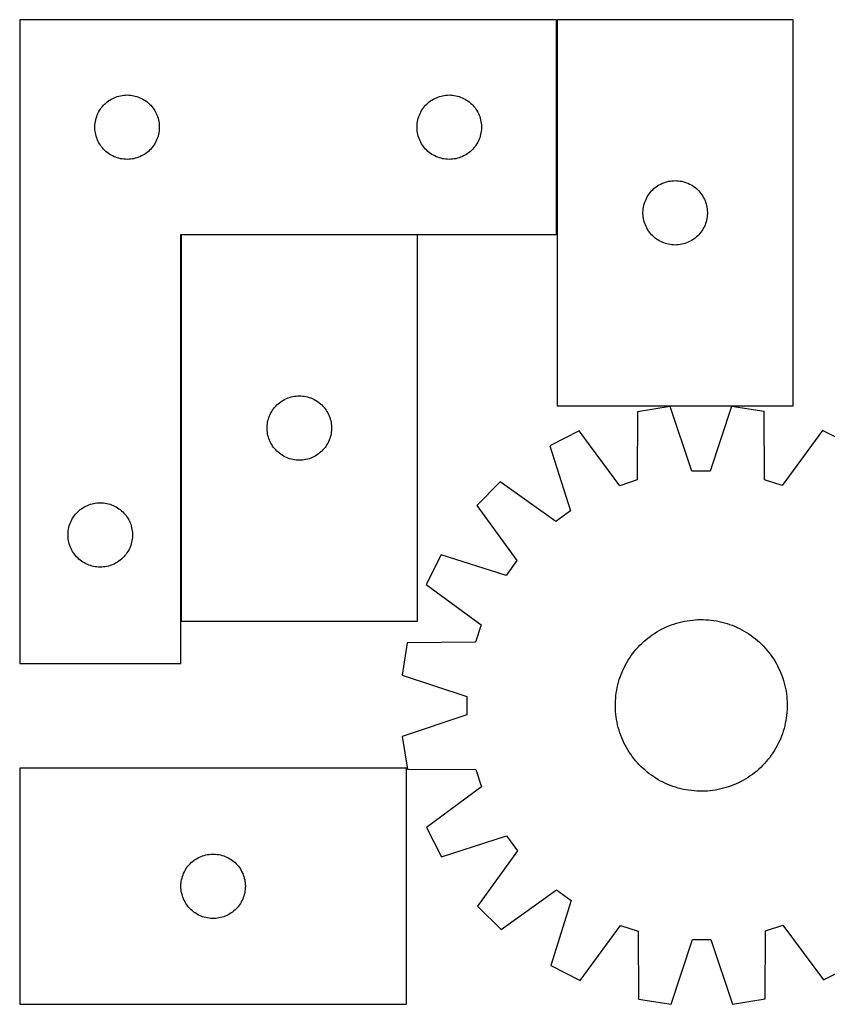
# Model space of a CAD drawing. Header units: millimetres. Extents: x 7 to 1493, y 7 to 465.
# Tile 1 of 4: x 7 to 383, y 7 to 465. Entities that reach past the tile are written whole.
import ezdxf

# ---------------------------------------------------------------- set-up
doc = ezdxf.new("R2010")
doc.units = ezdxf.units.MM
doc.layers.add('COMMON', color=5, linetype='CONTINUOUS', true_color=0x0000ff)
doc.layers.add('CUT', color=7, linetype='CONTINUOUS', true_color=0x000000)

msp = doc.modelspace()

# ---------------------------------------------------------------- linework, layer by layer
at = {"layer": 'COMMON'}
for p, q in [((256.612013, 465.323839), (256.612013, 365.323839)), ((81.612013, 365.123838), (81.612013, 185.123838)), ((191.712014, 365.223839), (81.712014, 365.223839))]:
    msp.add_line(p, q, dxfattribs=at)
at = {"layer": 'CUT'}
for p, q in [((6.512013, 465.323839), (6.512013, 165.323839)), ((256.512013, 465.323839), (6.512013, 465.323839)), ((256.512013, 365.323839), (256.512013, 465.323839)), ((256.712014, 465.41583), (256.712014, 285.41583)), ((366.712014, 465.41583), (256.712014, 465.41583)), ((366.712014, 285.41583), (366.712014, 465.41583)), ((46.609731, 426.590817), (47.20287, 427.085636)), ((47.20287, 427.085636), (47.820696, 427.549264)), ((47.820696, 427.549264), (48.46157, 427.980472)), ((48.46157, 427.980472), (49.123792, 428.378117)), ((49.123792, 428.378117), (49.805606, 428.741145)), ((49.805606, 428.741145), (50.505204, 429.068592)), ((50.505204, 429.068592), (51.220731, 429.359591)), ((51.220731, 429.359591), (51.95029, 429.613369)), ((51.95029, 429.613369), (52.691946, 429.829254)), ((52.691946, 429.829254), (53.443732, 430.006674)), ((53.443732, 430.006674), (54.203654, 430.145157)), ((54.203654, 430.145157), (54.969698, 430.244337)), ((54.969698, 430.244337), (55.739831, 430.30395)), ((55.739831, 430.30395), (56.512013, 430.323839)), ((56.512013, 430.323839), (57.284194, 430.30395)), ((57.284194, 430.30395), (58.054328, 430.244337)), ((58.054328, 430.244337), (58.820371, 430.145157)), ((58.820371, 430.145157), (59.580294, 430.006674)), ((59.580294, 430.006674), (60.332079, 429.829254)), ((60.332079, 429.829254), (61.073735, 429.613369)), ((61.073735, 429.613369), (61.803294, 429.359591)), ((61.803294, 429.359591), (62.518821, 429.068592)), ((62.518821, 429.068592), (63.21842, 428.741145)), ((63.21842, 428.741145), (63.900234, 428.378117)), ((63.900234, 428.378117), (64.562456, 427.980472)), ((64.562456, 427.980472), (65.203329, 427.549264)), ((65.203329, 427.549264), (65.821155, 427.085636)), ((65.821155, 427.085636), (66.414294, 426.590817)), ((196.609731, 426.590817), (197.20287, 427.085636)), ((197.20287, 427.085636), (197.820696, 427.549264)), ((197.820696, 427.549264), (198.46157, 427.980472)), ((198.46157, 427.980472), (199.123792, 428.378117)), ((199.123792, 428.378117), (199.805606, 428.741145)), ((199.805606, 428.741145), (200.505204, 429.068592)), ((200.505204, 429.068592), (201.220731, 429.359591)), ((201.220731, 429.359591), (201.95029, 429.613369)), ((201.95029, 429.613369), (202.691946, 429.829254)), ((202.691946, 429.829254), (203.443732, 430.006674)), ((203.443732, 430.006674), (204.203654, 430.145157)), ((204.203654, 430.145157), (204.969698, 430.244337)), ((204.969698, 430.244337), (205.739831, 430.30395)), ((205.739831, 430.30395), (206.512013, 430.323839)), ((206.512013, 430.323839), (207.284194, 430.30395)), ((207.284194, 430.30395), (208.054328, 430.244337)), ((208.054328, 430.244337), (208.820371, 430.145157)), ((208.820371, 430.145157), (209.580294, 430.006674)), ((209.580294, 430.006674), (210.332079, 429.829254)), ((210.332079, 429.829254), (211.073735, 429.613369)), ((211.073735, 429.613369), (211.803294, 429.359591)), ((211.803294, 429.359591), (212.518821, 429.068592)), ((212.518821, 429.068592), (213.21842, 428.741145)), ((213.21842, 428.741145), (213.900234, 428.378117)), ((213.900234, 428.378117), (214.562456, 427.980472)), ((214.562456, 427.980472), (215.203329, 427.549264)), ((215.203329, 427.549264), (215.821155, 427.085636)), ((215.821155, 427.085636), (216.414294, 426.590817)), ((42.926479, 421.682554), (43.271831, 422.37349)), ((43.271831, 422.37349), (43.652293, 423.045731)), ((43.652293, 423.045731), (44.066857, 423.697494)), ((44.066857, 423.697494), (44.514424, 424.327053)), ((44.514424, 424.327053), (44.993806, 424.932736)), ((44.993806, 424.932736), (45.503732, 425.512939)), ((45.503732, 425.512939), (46.04285, 426.066121)), ((46.04285, 426.066121), (46.609731, 426.590817)), ((66.414294, 426.590817), (66.981175, 426.066121)), ((66.981175, 426.066121), (67.520293, 425.512939)), ((67.520293, 425.512939), (68.030219, 424.932736)), ((68.030219, 424.932736), (68.509601, 424.327053)), ((68.509601, 424.327053), (68.957168, 423.697494)), ((68.957168, 423.697494), (69.371732, 423.045731)), ((69.371732, 423.045731), (69.752195, 422.37349)), ((69.752195, 422.37349), (70.097547, 421.682554)), ((192.926479, 421.682554), (193.271831, 422.37349)), ((193.271831, 422.37349), (193.652293, 423.045731)), ((193.652293, 423.045731), (194.066857, 423.697494)), ((194.066857, 423.697494), (194.514424, 424.327053)), ((194.514424, 424.327053), (194.993806, 424.932736)), ((194.993806, 424.932736), (195.503732, 425.512939)), ((195.503732, 425.512939), (196.04285, 426.066121)), ((196.04285, 426.066121), (196.609731, 426.590817)), ((216.414294, 426.590817), (216.981175, 426.066121)), ((216.981175, 426.066121), (217.520293, 425.512939)), ((217.520293, 425.512939), (218.030219, 424.932736)), ((218.030219, 424.932736), (218.509601, 424.327053)), ((218.509601, 424.327053), (218.957168, 423.697494)), ((218.957168, 423.697494), (219.371732, 423.045731)), ((219.371732, 423.045731), (219.752195, 422.37349)), ((219.752195, 422.37349), (220.097547, 421.682554)), ((41.636173, 417.249814), (41.755043, 418.01305)), ((41.755043, 418.01305), (41.913047, 418.769155)), ((41.913047, 418.769155), (42.109765, 419.516123)), ((42.109765, 419.516123), (42.344674, 420.251974)), ((42.344674, 420.251974), (42.617153, 420.974757)), ((42.617153, 420.974757), (42.926479, 421.682554)), ((70.097547, 421.682554), (70.406872, 420.974757)), ((70.406872, 420.974757), (70.679351, 420.251974)), ((70.679351, 420.251974), (70.914261, 419.516123)), ((70.914261, 419.516123), (71.110978, 418.769155)), ((71.110978, 418.769155), (71.268982, 418.01305)), ((71.268982, 418.01305), (71.387853, 417.249814)), ((191.636173, 417.249814), (191.755043, 418.01305)), ((191.755043, 418.01305), (191.913047, 418.769155)), ((191.913047, 418.769155), (192.109765, 419.516123)), ((192.109765, 419.516123), (192.344674, 420.251974)), ((192.344674, 420.251974), (192.617153, 420.974757)), ((192.617153, 420.974757), (192.926479, 421.682554)), ((220.097547, 421.682554), (220.406872, 420.974757)), ((220.406872, 420.974757), (220.679351, 420.251974)), ((220.679351, 420.251974), (220.914261, 419.516123)), ((220.914261, 419.516123), (221.110978, 418.769155)), ((221.110978, 418.769155), (221.268982, 418.01305)), ((221.268982, 418.01305), (221.387853, 417.249814)), ((41.516986, 415.710057), (41.55675, 416.48147)), ((41.516986, 414.93762), (41.516986, 415.710057)), ((41.55675, 414.166207), (41.516986, 414.93762)), ((41.55675, 416.48147), (41.636173, 417.249814)), ((41.636173, 413.397863), (41.55675, 414.166207)), ((41.755043, 412.634627), (41.636173, 413.397863)), ((71.387853, 413.397863), (71.268982, 412.634627)), ((71.387853, 417.249814), (71.467276, 416.48147)), ((71.467276, 414.166207), (71.387853, 413.397863)), ((71.467276, 416.48147), (71.50704, 415.710057)), ((71.50704, 414.93762), (71.467276, 414.166207)), ((71.50704, 415.710057), (71.50704, 414.93762)), ((191.516986, 415.710057), (191.55675, 416.48147)), ((191.516986, 414.93762), (191.516986, 415.710057)), ((191.55675, 414.166207), (191.516986, 414.93762)), ((191.55675, 416.48147), (191.636173, 417.249814)), ((191.636173, 413.397863), (191.55675, 414.166207)), ((191.755043, 412.634627), (191.636173, 413.397863)), ((221.387853, 413.397863), (221.268982, 412.634627)), ((221.387853, 417.249814), (221.467276, 416.48147)), ((221.467276, 414.166207), (221.387853, 413.397863)), ((221.467276, 416.48147), (221.50704, 415.710057)), ((221.50704, 414.93762), (221.467276, 414.166207)), ((221.50704, 415.710057), (221.50704, 414.93762)), ((41.913047, 411.878522), (41.755043, 412.634627)), ((42.109765, 411.131554), (41.913047, 411.878522)), ((42.344674, 410.395703), (42.109765, 411.131554)), ((42.617153, 409.67292), (42.344674, 410.395703)), ((42.926479, 408.965123), (42.617153, 409.67292)), ((43.271831, 408.274187), (42.926479, 408.965123)), ((70.097547, 408.965123), (69.752195, 408.274187)), ((70.406872, 409.67292), (70.097547, 408.965123)), ((70.679351, 410.395703), (70.406872, 409.67292)), ((70.914261, 411.131554), (70.679351, 410.395703)), ((71.110978, 411.878522), (70.914261, 411.131554)), ((71.268982, 412.634627), (71.110978, 411.878522)), ((191.913047, 411.878522), (191.755043, 412.634627)), ((192.109765, 411.131554), (191.913047, 411.878522)), ((192.344674, 410.395703), (192.109765, 411.131554)), ((192.617153, 409.67292), (192.344674, 410.395703)), ((192.926479, 408.965123), (192.617153, 409.67292)), ((193.271831, 408.274187), (192.926479, 408.965123)), ((220.097547, 408.965123), (219.752195, 408.274187)), ((220.406872, 409.67292), (220.097547, 408.965123)), ((220.679351, 410.395703), (220.406872, 409.67292)), ((220.914261, 411.131554), (220.679351, 410.395703)), ((221.110978, 411.878522), (220.914261, 411.131554)), ((221.268982, 412.634627), (221.110978, 411.878522)), ((43.652293, 407.601946), (43.271831, 408.274187)), ((44.066857, 406.950183), (43.652293, 407.601946)), ((44.514424, 406.320624), (44.066857, 406.950183)), ((44.993806, 405.714941), (44.514424, 406.320624)), ((45.503732, 405.134738), (44.993806, 405.714941)), ((46.04285, 404.581556), (45.503732, 405.134738)), ((46.609731, 404.05686), (46.04285, 404.581556)), ((47.20287, 403.562041), (46.609731, 404.05686)), ((66.414294, 404.05686), (65.821155, 403.562041)), ((66.981175, 404.581556), (66.414294, 404.05686)), ((67.520293, 405.134738), (66.981175, 404.581556)), ((68.030219, 405.714941), (67.520293, 405.134738)), ((68.509601, 406.320624), (68.030219, 405.714941)), ((68.957168, 406.950183), (68.509601, 406.320624)), ((69.371732, 407.601946), (68.957168, 406.950183)), ((69.752195, 408.274187), (69.371732, 407.601946)), ((193.652293, 407.601946), (193.271831, 408.274187)), ((194.066857, 406.950183), (193.652293, 407.601946)), ((194.514424, 406.320624), (194.066857, 406.950183)), ((194.993806, 405.714941), (194.514424, 406.320624)), ((195.503732, 405.134738), (194.993806, 405.714941)), ((196.04285, 404.581556), (195.503732, 405.134738)), ((196.609731, 404.05686), (196.04285, 404.581556)), ((197.20287, 403.562041), (196.609731, 404.05686)), ((216.414294, 404.05686), (215.821155, 403.562041)), ((216.981175, 404.581556), (216.414294, 404.05686)), ((217.520293, 405.134738), (216.981175, 404.581556)), ((218.030219, 405.714941), (217.520293, 405.134738)), ((218.509601, 406.320624), (218.030219, 405.714941)), ((218.957168, 406.950183), (218.509601, 406.320624)), ((219.371732, 407.601946), (218.957168, 406.950183)), ((219.752195, 408.274187), (219.371732, 407.601946)), ((47.820696, 403.098413), (47.20287, 403.562041)), ((48.46157, 402.667205), (47.820696, 403.098413)), ((49.123792, 402.26956), (48.46157, 402.667205)), ((49.805606, 401.906532), (49.123792, 402.26956)), ((50.505204, 401.579085), (49.805606, 401.906532)), ((51.220731, 401.288086), (50.505204, 401.579085)), ((51.95029, 401.034308), (51.220731, 401.288086)), ((52.691946, 400.818423), (51.95029, 401.034308)), ((53.443732, 400.641003), (52.691946, 400.818423)), ((54.203654, 400.50252), (53.443732, 400.641003)), ((54.969698, 400.40334), (54.203654, 400.50252)), ((55.739831, 400.343727), (54.969698, 400.40334)), ((56.512013, 400.323839), (55.739831, 400.343727)), ((57.284194, 400.343727), (56.512013, 400.323839)), ((58.054328, 400.40334), (57.284194, 400.343727)), ((58.820371, 400.50252), (58.054328, 400.40334)), ((59.580294, 400.641003), (58.820371, 400.50252)), ((60.332079, 400.818423), (59.580294, 400.641003)), ((61.073735, 401.034308), (60.332079, 400.818423)), ((61.803294, 401.288086), (61.073735, 401.034308)), ((62.518821, 401.579085), (61.803294, 401.288086)), ((63.21842, 401.906532), (62.518821, 401.579085)), ((63.900234, 402.26956), (63.21842, 401.906532)), ((64.562456, 402.667205), (63.900234, 402.26956)), ((65.203329, 403.098413), (64.562456, 402.667205)), ((65.821155, 403.562041), (65.203329, 403.098413)), ((197.820696, 403.098413), (197.20287, 403.562041)), ((198.46157, 402.667205), (197.820696, 403.098413)), ((199.123792, 402.26956), (198.46157, 402.667205)), ((199.805606, 401.906532), (199.123792, 402.26956)), ((200.505204, 401.579085), (199.805606, 401.906532)), ((201.220731, 401.288086), (200.505204, 401.579085)), ((201.95029, 401.034308), (201.220731, 401.288086)), ((202.691946, 400.818423), (201.95029, 401.034308)), ((203.443732, 400.641003), (202.691946, 400.818423)), ((204.203654, 400.50252), (203.443732, 400.641003)), ((204.969698, 400.40334), (204.203654, 400.50252)), ((205.739831, 400.343727), (204.969698, 400.40334)), ((206.512013, 400.323839), (205.739831, 400.343727)), ((207.284194, 400.343727), (206.512013, 400.323839)), ((208.054328, 400.40334), (207.284194, 400.343727)), ((208.820371, 400.50252), (208.054328, 400.40334)), ((209.580294, 400.641003), (208.820371, 400.50252)), ((210.332079, 400.818423), (209.580294, 400.641003)), ((211.073735, 401.034308), (210.332079, 400.818423)), ((211.803294, 401.288086), (211.073735, 401.034308)), ((212.518821, 401.579085), (211.803294, 401.288086)), ((213.21842, 401.906532), (212.518821, 401.579085)), ((213.900234, 402.26956), (213.21842, 401.906532)), ((214.562456, 402.667205), (213.900234, 402.26956)), ((215.203329, 403.098413), (214.562456, 402.667205)), ((215.821155, 403.562041), (215.203329, 403.098413)), ((307.891947, 389.921246), (308.643733, 390.098665)), ((308.643733, 390.098665), (309.403655, 390.237148)), ((309.403655, 390.237148), (310.169699, 390.336328)), ((310.169699, 390.336328), (310.939832, 390.395941)), ((310.939832, 390.395941), (311.712014, 390.41583)), ((311.712014, 390.41583), (312.484195, 390.395941)), ((312.484195, 390.395941), (313.254329, 390.336328)), ((313.254329, 390.336328), (314.020372, 390.237148)), ((314.020372, 390.237148), (314.780295, 390.098665)), ((314.780295, 390.098665), (315.53208, 389.921246)), ((300.193807, 385.024727), (300.703733, 385.60493)), ((300.703733, 385.60493), (301.242851, 386.158113)), ((301.242851, 386.158113), (301.809732, 386.682809)), ((301.809732, 386.682809), (302.402871, 387.177627)), ((302.402871, 387.177627), (303.020697, 387.641255)), ((303.020697, 387.641255), (303.661571, 388.072463)), ((303.661571, 388.072463), (304.323793, 388.470108)), ((304.323793, 388.470108), (305.005607, 388.833136)), ((305.005607, 388.833136), (305.705205, 389.160583)), ((305.705205, 389.160583), (306.420732, 389.451582)), ((306.420732, 389.451582), (307.150291, 389.70536)), ((307.150291, 389.70536), (307.891947, 389.921246)), ((315.53208, 389.921246), (316.273736, 389.70536)), ((316.273736, 389.70536), (317.003295, 389.451582)), ((317.003295, 389.451582), (317.718822, 389.160583)), ((317.718822, 389.160583), (318.418421, 388.833136)), ((318.418421, 388.833136), (319.100235, 388.470108)), ((319.100235, 388.470108), (319.762457, 388.072463)), ((319.762457, 388.072463), (320.40333, 387.641255)), ((320.40333, 387.641255), (321.021156, 387.177627)), ((321.021156, 387.177627), (321.614295, 386.682809)), ((321.614295, 386.682809), (322.181176, 386.158113)), ((322.181176, 386.158113), (322.720294, 385.60493)), ((322.720294, 385.60493), (323.23022, 385.024727)), ((297.544675, 380.343965), (297.817154, 381.066748)), ((297.817154, 381.066748), (298.12648, 381.774546)), ((298.12648, 381.774546), (298.471832, 382.465481)), ((298.471832, 382.465481), (298.852294, 383.137722)), ((298.852294, 383.137722), (299.266858, 383.789486)), ((299.266858, 383.789486), (299.714425, 384.419044)), ((299.714425, 384.419044), (300.193807, 385.024727)), ((323.23022, 385.024727), (323.709602, 384.419044)), ((323.709602, 384.419044), (324.157169, 383.789486)), ((324.157169, 383.789486), (324.571733, 383.137722)), ((324.571733, 383.137722), (324.952196, 382.465481)), ((324.952196, 382.465481), (325.297548, 381.774546)), ((325.297548, 381.774546), (325.606873, 381.066748)), ((325.606873, 381.066748), (325.879352, 380.343965)), ((296.716987, 375.802048), (296.756751, 376.573462)), ((296.756751, 376.573462), (296.836174, 377.341805)), ((296.836174, 377.341805), (296.955044, 378.105041)), ((296.955044, 378.105041), (297.113048, 378.861146)), ((297.113048, 378.861146), (297.309766, 379.608114)), ((297.309766, 379.608114), (297.544675, 380.343965)), ((325.879352, 380.343965), (326.114262, 379.608114)), ((326.114262, 379.608114), (326.310979, 378.861146)), ((326.310979, 378.861146), (326.468983, 378.105041)), ((326.468983, 378.105041), (326.587854, 377.341805)), ((326.587854, 377.341805), (326.667277, 376.573462)), ((326.667277, 376.573462), (326.707041, 375.802048)), ((296.716987, 375.029611), (296.716987, 375.802048)), ((296.756751, 374.258198), (296.716987, 375.029611)), ((296.836174, 373.489854), (296.756751, 374.258198)), ((296.955044, 372.726618), (296.836174, 373.489854)), ((297.113048, 371.970514), (296.955044, 372.726618)), ((297.309766, 371.223545), (297.113048, 371.970514)), ((326.310979, 371.970514), (326.114262, 371.223545)), ((326.468983, 372.726618), (326.310979, 371.970514)), ((326.587854, 373.489854), (326.468983, 372.726618)), ((326.667277, 374.258198), (326.587854, 373.489854)), ((326.707041, 375.029611), (326.667277, 374.258198)), ((326.707041, 375.802048), (326.707041, 375.029611)), ((297.544675, 370.487694), (297.309766, 371.223545)), ((297.817154, 369.764911), (297.544675, 370.487694)), ((298.12648, 369.057114), (297.817154, 369.764911)), ((298.471832, 368.366179), (298.12648, 369.057114)), ((298.852294, 367.693938), (298.471832, 368.366179)), ((299.266858, 367.042174), (298.852294, 367.693938)), ((324.571733, 367.693938), (324.157169, 367.042174)), ((324.952196, 368.366179), (324.571733, 367.693938)), ((325.297548, 369.057114), (324.952196, 368.366179)), ((325.606873, 369.764911), (325.297548, 369.057114)), ((325.879352, 370.487694), (325.606873, 369.764911)), ((326.114262, 371.223545), (325.879352, 370.487694)), ((81.512013, 165.323839), (81.512013, 365.323839)), ((81.512013, 365.323839), (256.512013, 365.323839)), ((81.712014, 365.123838), (81.712014, 185.123838)), ((191.712014, 365.123838), (81.712014, 365.123838)), ((191.712014, 185.123838), (191.712014, 365.123838)), ((299.714425, 366.412615), (299.266858, 367.042174)), ((300.193807, 365.806932), (299.714425, 366.412615)), ((300.703733, 365.22673), (300.193807, 365.806932)), ((301.242851, 364.673547), (300.703733, 365.22673)), ((301.809732, 364.148851), (301.242851, 364.673547)), ((302.402871, 363.654033), (301.809732, 364.148851)), ((303.020697, 363.190405), (302.402871, 363.654033)), ((303.661571, 362.759196), (303.020697, 363.190405)), ((304.323793, 362.361551), (303.661571, 362.759196)), ((319.762457, 362.759196), (319.100235, 362.361551)), ((320.40333, 363.190405), (319.762457, 362.759196)), ((321.021156, 363.654033), (320.40333, 363.190405)), ((321.614295, 364.148851), (321.021156, 363.654033)), ((322.181176, 364.673547), (321.614295, 364.148851)), ((322.720294, 365.22673), (322.181176, 364.673547)), ((323.23022, 365.806932), (322.720294, 365.22673)), ((323.709602, 366.412615), (323.23022, 365.806932)), ((324.157169, 367.042174), (323.709602, 366.412615)), ((305.005607, 361.998523), (304.323793, 362.361551)), ((305.705205, 361.671076), (305.005607, 361.998523)), ((306.420732, 361.380077), (305.705205, 361.671076)), ((307.150291, 361.126299), (306.420732, 361.380077)), ((307.891947, 360.910414), (307.150291, 361.126299)), ((308.643733, 360.732994), (307.891947, 360.910414)), ((309.403655, 360.594511), (308.643733, 360.732994)), ((310.169699, 360.495332), (309.403655, 360.594511)), ((310.939832, 360.435718), (310.169699, 360.495332)), ((311.712014, 360.41583), (310.939832, 360.435718)), ((312.484195, 360.435718), (311.712014, 360.41583)), ((313.254329, 360.495332), (312.484195, 360.435718)), ((314.020372, 360.594511), (313.254329, 360.495332)), ((314.780295, 360.732994), (314.020372, 360.594511)), ((315.53208, 360.910414), (314.780295, 360.732994)), ((316.273736, 361.126299), (315.53208, 360.910414)), ((317.003295, 361.380077), (316.273736, 361.126299)), ((317.718822, 361.671076), (317.003295, 361.380077)), ((318.418421, 361.998523), (317.718822, 361.671076)), ((319.100235, 362.361551), (318.418421, 361.998523)), ((130.705205, 288.868591), (131.420732, 289.15959)), ((131.420732, 289.15959), (132.150291, 289.413368)), ((132.150291, 289.413368), (132.891947, 289.629253)), ((132.891947, 289.629253), (133.643733, 289.806673)), ((133.643733, 289.806673), (134.403655, 289.945156)), ((134.403655, 289.945156), (135.169699, 290.044336)), ((135.169699, 290.044336), (135.939832, 290.103949)), ((135.939832, 290.103949), (136.712014, 290.123838)), ((136.712014, 290.123838), (137.484195, 290.103949)), ((137.484195, 290.103949), (138.254329, 290.044336)), ((138.254329, 290.044336), (139.020372, 289.945156)), ((139.020372, 289.945156), (139.780295, 289.806673)), ((139.780295, 289.806673), (140.53208, 289.629253)), ((140.53208, 289.629253), (141.273736, 289.413368)), ((141.273736, 289.413368), (142.003295, 289.15959)), ((142.003295, 289.15959), (142.718822, 288.868591)), ((124.714425, 284.127052), (125.193807, 284.732735)), ((125.193807, 284.732735), (125.703733, 285.312938)), ((125.703733, 285.312938), (126.242851, 285.86612)), ((126.242851, 285.86612), (126.809732, 286.390816)), ((126.809732, 286.390816), (127.402871, 286.885635)), ((127.402871, 286.885635), (128.020697, 287.349263)), ((128.020697, 287.349263), (128.661571, 287.780471)), ((128.661571, 287.780471), (129.323793, 288.178116)), ((129.323793, 288.178116), (130.005607, 288.541144)), ((130.005607, 288.541144), (130.705205, 288.868591)), ((142.718822, 288.868591), (143.418421, 288.541144)), ((143.418421, 288.541144), (144.100235, 288.178116)), ((144.100235, 288.178116), (144.762457, 287.780471)), ((144.762457, 287.780471), (145.40333, 287.349263)), ((145.40333, 287.349263), (146.021156, 286.885635)), ((146.021156, 286.885635), (146.614295, 286.390816)), ((146.614295, 286.390816), (147.181176, 285.86612)), ((147.181176, 285.86612), (147.720294, 285.312938)), ((147.720294, 285.312938), (148.23022, 284.732735)), ((148.23022, 284.732735), (148.709602, 284.127052)), ((256.712014, 285.41583), (366.712014, 285.41583)), ((309.355484, 285.117368), (294.163021, 282.684345)), ((319.389547, 254.979479), (309.355484, 285.117368)), ((337.89429, 285.166415), (327.963878, 254.994215)), ((353.095026, 282.785627), (337.89429, 285.166415)), ((122.309766, 279.316122), (122.544675, 280.051973)), ((122.544675, 280.051973), (122.817154, 280.774756)), ((122.817154, 280.774756), (123.12648, 281.482553)), ((123.12648, 281.482553), (123.471832, 282.173489)), ((123.471832, 282.173489), (123.852294, 282.84573)), ((123.852294, 282.84573), (124.266858, 283.497493)), ((124.266858, 283.497493), (124.714425, 284.127052)), ((148.709602, 284.127052), (149.157169, 283.497493)), ((149.157169, 283.497493), (149.571733, 282.84573)), ((149.571733, 282.84573), (149.952196, 282.173489)), ((149.952196, 282.173489), (150.297548, 281.482553)), ((150.297548, 281.482553), (150.606873, 280.774756)), ((150.606873, 280.774756), (150.879352, 280.051973)), ((150.879352, 280.051973), (151.114262, 279.316122)), ((294.163021, 282.684345), (294.04236, 250.920211)), ((353.324867, 251.022096), (353.095026, 282.785627)), ((121.716987, 275.510056), (121.756751, 276.281469)), ((121.716987, 274.737619), (121.716987, 275.510056)), ((121.756751, 276.281469), (121.836174, 277.049813)), ((121.836174, 277.049813), (121.955044, 277.813049)), ((121.955044, 277.813049), (122.113048, 278.569154)), ((122.113048, 278.569154), (122.309766, 279.316122)), ((151.114262, 279.316122), (151.310979, 278.569154)), ((151.310979, 278.569154), (151.468983, 277.813049)), ((151.468983, 277.813049), (151.587854, 277.049813)), ((151.587854, 277.049813), (151.667277, 276.281469)), ((151.667277, 276.281469), (151.707041, 275.510056)), ((151.707041, 275.510056), (151.707041, 274.737619)), ((121.756751, 273.966206), (121.716987, 274.737619)), ((121.836174, 273.197862), (121.756751, 273.966206)), ((121.955044, 272.434626), (121.836174, 273.197862)), ((122.113048, 271.678521), (121.955044, 272.434626)), ((122.309766, 270.931553), (122.113048, 271.678521)), ((122.544675, 270.195702), (122.309766, 270.931553)), ((151.114262, 270.931553), (150.879352, 270.195702)), ((151.310979, 271.678521), (151.114262, 270.931553)), ((151.468983, 272.434626), (151.310979, 271.678521)), ((151.587854, 273.197862), (151.468983, 272.434626)), ((151.667277, 273.966206), (151.587854, 273.197862)), ((151.707041, 274.737619), (151.667277, 273.966206)), ((267.03616, 273.818722), (253.339114, 266.810051)), ((285.892241, 248.256583), (267.03616, 273.818722)), ((380.2522, 274.013298), (361.484094, 248.386497)), ((393.973256, 267.051749), (380.2522, 274.013298)), ((122.817154, 269.472919), (122.544675, 270.195702)), ((123.12648, 268.765122), (122.817154, 269.472919)), ((123.471832, 268.074186), (123.12648, 268.765122)), ((123.852294, 267.401945), (123.471832, 268.074186)), ((124.266858, 266.750182), (123.852294, 267.401945)), ((124.714425, 266.120623), (124.266858, 266.750182)), ((149.157169, 266.750182), (148.709602, 266.120623)), ((149.571733, 267.401945), (149.157169, 266.750182)), ((149.952196, 268.074186), (149.571733, 267.401945)), ((150.297548, 268.765122), (149.952196, 268.074186)), ((150.606873, 269.472919), (150.297548, 268.765122)), ((150.879352, 270.195702), (150.606873, 269.472919)), ((253.339114, 266.810051), (263.040016, 236.563279)), ((125.193807, 265.51494), (124.714425, 266.120623)), ((125.703733, 264.934737), (125.193807, 265.51494)), ((126.242851, 264.381555), (125.703733, 264.934737)), ((126.809732, 263.856859), (126.242851, 264.381555)), ((127.402871, 263.36204), (126.809732, 263.856859)), ((128.020697, 262.898412), (127.402871, 263.36204)), ((128.661571, 262.467204), (128.020697, 262.898412)), ((129.323793, 262.069559), (128.661571, 262.467204)), ((130.005607, 261.706531), (129.323793, 262.069559)), ((130.705205, 261.379084), (130.005607, 261.706531)), ((143.418421, 261.706531), (142.718822, 261.379084)), ((144.100235, 262.069559), (143.418421, 261.706531)), ((144.762457, 262.467204), (144.100235, 262.069559)), ((145.40333, 262.898412), (144.762457, 262.467204)), ((146.021156, 263.36204), (145.40333, 262.898412)), ((146.614295, 263.856859), (146.021156, 263.36204)), ((147.181176, 264.381555), (146.614295, 263.856859)), ((147.720294, 264.934737), (147.181176, 264.381555)), ((148.23022, 265.51494), (147.720294, 264.934737)), ((148.709602, 266.120623), (148.23022, 265.51494)), ((131.420732, 261.088085), (130.705205, 261.379084)), ((132.150291, 260.834307), (131.420732, 261.088085)), ((132.891947, 260.618422), (132.150291, 260.834307)), ((133.643733, 260.441002), (132.891947, 260.618422)), ((134.403655, 260.302519), (133.643733, 260.441002)), ((135.169699, 260.203339), (134.403655, 260.302519)), ((135.939832, 260.143726), (135.169699, 260.203339)), ((136.712014, 260.123838), (135.939832, 260.143726)), ((137.484195, 260.143726), (136.712014, 260.123838)), ((138.254329, 260.203339), (137.484195, 260.143726)), ((139.020372, 260.302519), (138.254329, 260.203339)), ((139.780295, 260.441002), (139.020372, 260.302519)), ((140.53208, 260.618422), (139.780295, 260.441002)), ((141.273736, 260.834307), (140.53208, 260.618422)), ((142.003295, 261.088085), (141.273736, 260.834307)), ((142.718822, 261.379084), (142.003295, 261.088085)), ((327.963878, 254.994215), (319.389547, 254.979479)), ((230.279565, 249.995682), (219.418698, 239.09742)), ((256.111898, 231.511492), (230.279565, 249.995682)), ((294.04236, 250.920211), (285.892241, 248.256583)), ((361.484094, 248.386497), (353.324867, 251.022096)), ((36.623792, 238.378117), (37.305606, 238.741145)), ((37.305606, 238.741145), (38.005204, 239.068592)), ((38.005204, 239.068592), (38.720731, 239.359591)), ((38.720731, 239.359591), (39.45029, 239.613369)), ((39.45029, 239.613369), (40.191946, 239.829254)), ((40.191946, 239.829254), (40.943732, 240.006674)), ((40.943732, 240.006674), (41.703654, 240.145157)), ((41.703654, 240.145157), (42.469698, 240.244337)), ((42.469698, 240.244337), (43.239831, 240.30395)), ((43.239831, 240.30395), (44.012013, 240.323839)), ((44.012013, 240.323839), (44.784194, 240.30395)), ((44.784194, 240.30395), (45.554328, 240.244337)), ((45.554328, 240.244337), (46.320371, 240.145157)), ((46.320371, 240.145157), (47.080294, 240.006674)), ((47.080294, 240.006674), (47.832079, 239.829254)), ((47.832079, 239.829254), (48.573735, 239.613369)), ((48.573735, 239.613369), (49.303294, 239.359591)), ((49.303294, 239.359591), (50.018821, 239.068592)), ((50.018821, 239.068592), (50.71842, 238.741145)), ((50.71842, 238.741145), (51.400234, 238.378117)), ((219.418698, 239.09742), (237.991571, 213.328773)), ((31.566857, 233.697494), (32.014424, 234.327053)), ((32.014424, 234.327053), (32.493806, 234.932736)), ((32.493806, 234.932736), (33.003732, 235.512939)), ((33.003732, 235.512939), (33.54285, 236.066121)), ((33.54285, 236.066121), (34.109731, 236.590817)), ((34.109731, 236.590817), (34.70287, 237.085636)), ((34.70287, 237.085636), (35.320696, 237.549264)), ((35.320696, 237.549264), (35.96157, 237.980472)), ((35.96157, 237.980472), (36.623792, 238.378117)), ((51.400234, 238.378117), (52.062456, 237.980472)), ((52.062456, 237.980472), (52.703329, 237.549264)), ((52.703329, 237.549264), (53.321155, 237.085636)), ((53.321155, 237.085636), (53.914294, 236.590817)), ((53.914294, 236.590817), (54.481175, 236.066121)), ((54.481175, 236.066121), (55.020293, 235.512939)), ((55.020293, 235.512939), (55.530219, 234.932736)), ((55.530219, 234.932736), (56.009601, 234.327053)), ((56.009601, 234.327053), (56.457168, 233.697494)), ((263.040016, 236.563279), (256.111898, 231.511492)), ((29.413047, 228.769155), (29.609765, 229.516123)), ((29.609765, 229.516123), (29.844674, 230.251974)), ((29.844674, 230.251974), (30.117153, 230.974757)), ((30.117153, 230.974757), (30.426479, 231.682554)), ((30.426479, 231.682554), (30.771831, 232.37349)), ((30.771831, 232.37349), (31.152293, 233.045731)), ((31.152293, 233.045731), (31.566857, 233.697494)), ((56.457168, 233.697494), (56.871732, 233.045731)), ((56.871732, 233.045731), (57.252195, 232.37349)), ((57.252195, 232.37349), (57.597547, 231.682554)), ((57.597547, 231.682554), (57.906872, 230.974757)), ((57.906872, 230.974757), (58.179351, 230.251974)), ((58.179351, 230.251974), (58.414261, 229.516123)), ((58.414261, 229.516123), (58.610978, 228.769155)), ((29.016986, 225.710057), (29.05675, 226.48147)), ((29.016986, 224.93762), (29.016986, 225.710057)), ((29.05675, 224.166207), (29.016986, 224.93762)), ((29.05675, 226.48147), (29.136173, 227.249814)), ((29.136173, 227.249814), (29.255043, 228.01305)), ((29.255043, 228.01305), (29.413047, 228.769155)), ((58.610978, 228.769155), (58.768982, 228.01305)), ((58.768982, 228.01305), (58.887853, 227.249814)), ((58.887853, 227.249814), (58.967276, 226.48147)), ((58.967276, 226.48147), (59.00704, 225.710057)), ((59.00704, 224.93762), (58.967276, 224.166207)), ((59.00704, 225.710057), (59.00704, 224.93762)), ((29.136173, 223.397863), (29.05675, 224.166207)), ((29.255043, 222.634627), (29.136173, 223.397863)), ((29.413047, 221.878522), (29.255043, 222.634627)), ((29.609765, 221.131554), (29.413047, 221.878522)), ((29.844674, 220.395703), (29.609765, 221.131554)), ((30.117153, 219.67292), (29.844674, 220.395703)), ((58.179351, 220.395703), (57.906872, 219.67292)), ((58.414261, 221.131554), (58.179351, 220.395703)), ((58.610978, 221.878522), (58.414261, 221.131554)), ((58.768982, 222.634627), (58.610978, 221.878522)), ((58.887853, 223.397863), (58.768982, 222.634627)), ((58.967276, 224.166207), (58.887853, 223.397863)), ((30.426479, 218.965123), (30.117153, 219.67292)), ((30.771831, 218.274187), (30.426479, 218.965123)), ((31.152293, 217.601946), (30.771831, 218.274187)), ((31.566857, 216.950183), (31.152293, 217.601946)), ((32.014424, 216.320624), (31.566857, 216.950183)), ((32.493806, 215.714941), (32.014424, 216.320624)), ((33.003732, 215.134738), (32.493806, 215.714941)), ((55.530219, 215.714941), (55.020293, 215.134738)), ((56.009601, 216.320624), (55.530219, 215.714941)), ((56.457168, 216.950183), (56.009601, 216.320624)), ((56.871732, 217.601946), (56.457168, 216.950183)), ((57.252195, 218.274187), (56.871732, 217.601946)), ((57.597547, 218.965123), (57.252195, 218.274187)), ((57.906872, 219.67292), (57.597547, 218.965123)), ((202.68369, 215.980212), (195.72214, 202.259156)), ((232.963628, 206.383332), (202.68369, 215.980212)), ((33.54285, 214.581556), (33.003732, 215.134738)), ((34.109731, 214.05686), (33.54285, 214.581556)), ((34.70287, 213.562041), (34.109731, 214.05686)), ((35.320696, 213.098413), (34.70287, 213.562041)), ((35.96157, 212.667205), (35.320696, 213.098413)), ((36.623792, 212.26956), (35.96157, 212.667205)), ((37.305606, 211.906532), (36.623792, 212.26956)), ((38.005204, 211.579085), (37.305606, 211.906532)), ((38.720731, 211.288086), (38.005204, 211.579085)), ((39.45029, 211.034308), (38.720731, 211.288086)), ((49.303294, 211.288086), (48.573735, 211.034308)), ((50.018821, 211.579085), (49.303294, 211.288086)), ((50.71842, 211.906532), (50.018821, 211.579085)), ((51.400234, 212.26956), (50.71842, 211.906532)), ((52.062456, 212.667205), (51.400234, 212.26956)), ((52.703329, 213.098413), (52.062456, 212.667205)), ((53.321155, 213.562041), (52.703329, 213.098413)), ((53.914294, 214.05686), (53.321155, 213.562041)), ((54.481175, 214.581556), (53.914294, 214.05686)), ((55.020293, 215.134738), (54.481175, 214.581556)), ((237.991571, 213.328773), (232.963628, 206.383332)), ((40.191946, 210.818423), (39.45029, 211.034308)), ((40.943732, 210.641003), (40.191946, 210.818423)), ((41.703654, 210.50252), (40.943732, 210.641003)), ((42.469698, 210.40334), (41.703654, 210.50252)), ((43.239831, 210.343727), (42.469698, 210.40334)), ((44.012013, 210.323839), (43.239831, 210.343727)), ((44.784194, 210.343727), (44.012013, 210.323839)), ((45.554328, 210.40334), (44.784194, 210.343727)), ((46.320371, 210.50252), (45.554328, 210.40334)), ((47.080294, 210.641003), (46.320371, 210.50252)), ((47.832079, 210.818423), (47.080294, 210.641003)), ((48.573735, 211.034308), (47.832079, 210.818423)), ((195.72214, 202.259156), (221.348942, 183.49105)), ((81.712014, 185.123838), (191.712014, 185.123838)), ((309.955083, 183.375001), (311.13997, 183.793393)), ((311.13997, 183.793393), (312.337413, 184.174359)), ((312.337413, 184.174359), (313.546233, 184.517526)), ((313.546233, 184.517526), (314.765234, 184.822552)), ((314.765234, 184.822552), (315.993216, 185.089139)), ((315.993216, 185.089139), (317.228965, 185.317022)), ((317.228965, 185.317022), (318.471262, 185.505977)), ((318.471262, 185.505977), (319.718882, 185.655817)), ((319.718882, 185.655817), (320.970593, 185.766395)), ((320.970593, 185.766395), (322.225159, 185.837601)), ((322.225159, 185.837601), (323.481343, 185.869364)), ((323.481343, 185.869364), (324.737905, 185.861655)), ((324.737905, 185.861655), (325.993604, 185.81448)), ((325.993604, 185.81448), (327.247202, 185.727885)), ((327.247202, 185.727885), (328.497462, 185.601957)), ((328.497462, 185.601957), (329.743149, 185.436819)), ((329.743149, 185.436819), (330.983034, 185.232635)), ((330.983034, 185.232635), (332.215894, 184.989606)), ((332.215894, 184.989606), (333.440512, 184.707971)), ((333.440512, 184.707971), (334.655679, 184.38801)), ((334.655679, 184.38801), (335.860197, 184.030037)), ((335.860197, 184.030037), (337.052875, 183.634406)), ((337.052875, 183.634406), (338.232539, 183.201507)), ((221.348942, 183.49105), (218.713342, 175.331823)), ((301.065248, 178.737683), (302.10886, 179.4376)), ((302.10886, 179.4376), (303.173941, 180.10439)), ((303.173941, 180.10439), (304.259441, 180.737396)), ((304.259441, 180.737396), (305.364288, 181.335993)), ((305.364288, 181.335993), (306.487393, 181.899591)), ((306.487393, 181.899591), (307.627647, 182.427633)), ((307.627647, 182.427633), (308.783924, 182.919598)), ((308.783924, 182.919598), (309.955083, 183.375001)), ((338.232539, 183.201507), (339.398022, 182.731767)), ((339.398022, 182.731767), (340.548176, 182.225651)), ((340.548176, 182.225651), (341.681864, 181.683657)), ((341.681864, 181.683657), (342.797969, 181.106321)), ((342.797969, 181.106321), (343.895388, 180.494212)), ((343.895388, 180.494212), (344.973039, 179.847934)), ((344.973039, 179.847934), (346.029858, 179.168125)), ((346.029858, 179.168125), (347.064803, 178.455456)), ((186.949811, 175.101982), (184.569023, 159.901246)), ((218.713342, 175.331823), (186.949811, 175.101982)), ((295.310516, 173.883422), (296.204491, 174.766494)), ((296.204491, 174.766494), (297.125762, 175.62105)), ((297.125762, 175.62105), (298.073422, 176.446246)), ((298.073422, 176.446246), (299.046533, 177.241268)), ((299.046533, 177.241268), (300.044137, 178.005332)), ((300.044137, 178.005332), (301.065248, 178.737683)), ((347.064803, 178.455456), (348.076851, 177.710631)), ((348.076851, 177.710631), (349.065004, 176.934383)), ((349.065004, 176.934383), (350.028288, 176.12748)), ((350.028288, 176.12748), (350.96575, 175.290718)), ((350.96575, 175.290718), (351.876466, 174.424923)), ((351.876466, 174.424923), (352.759538, 173.530948)), ((291.279982, 169.071759), (292.024808, 170.083807)), ((292.024808, 170.083807), (292.801055, 171.07196)), ((292.801055, 171.07196), (293.607958, 172.035243)), ((293.607958, 172.035243), (294.44472, 172.972706)), ((294.44472, 172.972706), (295.310516, 173.883422)), ((352.759538, 173.530948), (353.614094, 172.609676)), ((353.614094, 172.609676), (354.43929, 171.662017)), ((354.43929, 171.662017), (355.234312, 170.688905)), ((355.234312, 170.688905), (355.998376, 169.691301)), ((6.512013, 165.323839), (81.512013, 165.323839)), ((288.629117, 164.804925), (289.241226, 165.902344)), ((289.241226, 165.902344), (289.887504, 166.979995)), ((289.887504, 166.979995), (290.567313, 168.036814)), ((290.567313, 168.036814), (291.279982, 169.071759)), ((355.998376, 169.691301), (356.730728, 168.67019)), ((356.730728, 168.67019), (357.430644, 167.626579)), ((357.430644, 167.626579), (358.097434, 166.561498)), ((358.097434, 166.561498), (358.73044, 165.475998)), ((358.73044, 165.475998), (359.329037, 164.37115)), ((286.533931, 160.239495), (287.003671, 161.404978)), ((287.003671, 161.404978), (287.509787, 162.555132)), ((287.509787, 162.555132), (288.051781, 163.68882)), ((288.051781, 163.68882), (288.629117, 164.804925)), ((359.329037, 164.37115), (359.892635, 163.248045)), ((359.892635, 163.248045), (360.420677, 162.107792)), ((360.420677, 162.107792), (360.912642, 160.951515)), ((360.912642, 160.951515), (361.368045, 159.780355)), ((184.569023, 159.901246), (214.741224, 149.970834)), ((285.027467, 155.447468), (285.347428, 156.662635)), ((285.347428, 156.662635), (285.705401, 157.867153)), ((285.705401, 157.867153), (286.101033, 159.059831)), ((286.101033, 159.059831), (286.533931, 160.239495)), ((361.368045, 159.780355), (361.786437, 158.595469)), ((361.786437, 158.595469), (362.167403, 157.398025)), ((362.167403, 157.398025), (362.51057, 156.189206)), ((362.51057, 156.189206), (362.815596, 154.970204)), ((284.133481, 150.504418), (284.298619, 151.750105)), ((284.298619, 151.750105), (284.502803, 152.98999)), ((284.502803, 152.98999), (284.745833, 154.22285)), ((284.745833, 154.22285), (285.027467, 155.447468)), ((362.815596, 154.970204), (363.082183, 153.742223)), ((363.082183, 153.742223), (363.310066, 152.506473)), ((363.310066, 152.506473), (363.499021, 151.264176)), ((214.741224, 149.970834), (214.75596, 141.396503)), ((283.873783, 146.74486), (283.920959, 148.00056)), ((283.920959, 148.00056), (284.007553, 149.254158)), ((284.007553, 149.254158), (284.133481, 150.504418)), ((363.499021, 151.264176), (363.648861, 150.016556)), ((363.648861, 150.016556), (363.759439, 148.764846)), ((363.759439, 148.764846), (363.830645, 147.510279)), ((363.830645, 147.510279), (363.862409, 146.254096)), ((283.866074, 145.488299), (283.873783, 146.74486)), ((283.897838, 144.232115), (283.866074, 145.488299)), ((283.969044, 142.977549), (283.897838, 144.232115)), ((284.079621, 141.725838), (283.969044, 142.977549)), ((363.720929, 142.488236), (363.595001, 141.237977)), ((363.807524, 143.741834), (363.720929, 142.488236)), ((363.854699, 144.997534), (363.807524, 143.741834)), ((363.862409, 146.254096), (363.854699, 144.997534)), ((214.75596, 141.396503), (184.618071, 131.36244)), ((284.229461, 140.478218), (284.079621, 141.725838)), ((284.418416, 139.235921), (284.229461, 140.478218)), ((284.646299, 138.000172), (284.418416, 139.235921)), ((284.912886, 136.77219), (284.646299, 138.000172)), ((363.225679, 138.752404), (362.98265, 137.519544)), ((363.429863, 139.99229), (363.225679, 138.752404)), ((363.595001, 141.237977), (363.429863, 139.99229)), ((285.217913, 135.553188), (284.912886, 136.77219)), ((285.561079, 134.344369), (285.217913, 135.553188)), ((285.942046, 133.146926), (285.561079, 134.344369)), ((286.360437, 131.962039), (285.942046, 133.146926)), ((362.023081, 133.875242), (361.62745, 132.682563)), ((362.381054, 135.079759), (362.023081, 133.875242)), ((362.701016, 136.294926), (362.381054, 135.079759)), ((362.98265, 137.519544), (362.701016, 136.294926)), ((184.618071, 131.36244), (187.051093, 116.169977)), ((286.81584, 130.79088), (286.360437, 131.962039)), ((287.307805, 129.634603), (286.81584, 130.79088)), ((287.835848, 128.494349), (287.307805, 129.634603)), ((288.399445, 127.371244), (287.835848, 128.494349)), ((360.218695, 129.187263), (359.676701, 128.053574)), ((360.724812, 130.337416), (360.218695, 129.187263)), ((361.194551, 131.5029), (360.724812, 130.337416)), ((361.62745, 132.682563), (361.194551, 131.5029)), ((288.998043, 126.266397), (288.399445, 127.371244)), ((289.631049, 125.180897), (288.998043, 126.266397)), ((290.297839, 124.115816), (289.631049, 125.180897)), ((290.997755, 123.072204), (290.297839, 124.115816)), ((357.840978, 124.762399), (357.161169, 123.70558)), ((358.487256, 125.84005), (357.840978, 124.762399)), ((359.099365, 126.937469), (358.487256, 125.84005)), ((359.676701, 128.053574), (359.099365, 126.937469)), ((291.730106, 122.051093), (290.997755, 123.072204)), ((292.49417, 121.053489), (291.730106, 122.051093)), ((293.289192, 120.080377), (292.49417, 121.053489)), ((294.114388, 119.132718), (293.289192, 120.080377)), ((354.120525, 119.707151), (353.283762, 118.769688)), ((354.927427, 120.670434), (354.120525, 119.707151)), ((355.703675, 121.658587), (354.927427, 120.670434)), ((356.4485, 122.670636), (355.703675, 121.658587)), ((357.161169, 123.70558), (356.4485, 122.670636)), ((186.58575, 116.583319), (6.58575, 116.583319)), ((6.58575, 116.583319), (6.58575, 6.583319)), ((186.58575, 6.583319), (186.58575, 116.583319)), ((187.051093, 116.169977), (218.815227, 116.049316)), ((218.815227, 116.049316), (221.478856, 107.899196)), ((294.968944, 118.211447), (294.114388, 119.132718)), ((295.852016, 117.317472), (294.968944, 118.211447)), ((296.762732, 116.451676), (295.852016, 117.317472)), ((297.700195, 115.614914), (296.762732, 116.451676)), ((298.663478, 114.808011), (297.700195, 115.614914)), ((299.651631, 114.031764), (298.663478, 114.808011)), ((349.655061, 115.296148), (348.681949, 114.501126)), ((350.60272, 116.121344), (349.655061, 115.296148)), ((351.523992, 116.9759), (350.60272, 116.121344)), ((352.417967, 117.858972), (351.523992, 116.9759)), ((353.283762, 118.769688), (352.417967, 117.858972)), ((300.66368, 113.286938), (299.651631, 114.031764)), ((301.698624, 112.574269), (300.66368, 113.286938)), ((302.755443, 111.89446), (301.698624, 112.574269)), ((303.833094, 111.248182), (302.755443, 111.89446)), ((304.930514, 110.636073), (303.833094, 111.248182)), ((306.046618, 110.058737), (304.930514, 110.636073)), ((342.364194, 110.406401), (341.241089, 109.842803)), ((343.469042, 111.004999), (342.364194, 110.406401)), ((344.554542, 111.638005), (343.469042, 111.004999)), ((345.619623, 112.304795), (344.554542, 111.638005)), ((346.663234, 113.004711), (345.619623, 112.304795)), ((347.684345, 113.737062), (346.663234, 113.004711)), ((348.681949, 114.501126), (347.684345, 113.737062)), ((221.478856, 107.899196), (195.916716, 89.043116)), ((307.180307, 109.516743), (306.046618, 110.058737)), ((308.33046, 109.010627), (307.180307, 109.516743)), ((309.495944, 108.540887), (308.33046, 109.010627)), ((310.675607, 108.107988), (309.495944, 108.540887)), ((311.868286, 107.712357), (310.675607, 108.107988)), ((313.072803, 107.354384), (311.868286, 107.712357)), ((314.28797, 107.034423), (313.072803, 107.354384)), ((315.512588, 106.752788), (314.28797, 107.034423)), ((316.745448, 106.509759), (315.512588, 106.752788)), ((317.985334, 106.305575), (316.745448, 106.509759)), ((319.231021, 106.140437), (317.985334, 106.305575)), ((320.48128, 106.014509), (319.231021, 106.140437)), ((321.734878, 105.927915), (320.48128, 106.014509)), ((322.990578, 105.880739), (321.734878, 105.927915)), ((324.24714, 105.87303), (322.990578, 105.880739)), ((325.503323, 105.904794), (324.24714, 105.87303)), ((326.75789, 105.975999), (325.503323, 105.904794)), ((328.0096, 106.086577), (326.75789, 105.975999)), ((329.25722, 106.236417), (328.0096, 106.086577)), ((330.499517, 106.425372), (329.25722, 106.236417)), ((331.735267, 106.653255), (330.499517, 106.425372)), ((332.963248, 106.919842), (331.735267, 106.653255)), ((334.18225, 107.224869), (332.963248, 106.919842)), ((335.391069, 107.568035), (334.18225, 107.224869)), ((336.588513, 107.949002), (335.391069, 107.568035)), ((337.773399, 108.367393), (336.588513, 107.949002)), ((338.944559, 108.822796), (337.773399, 108.367393)), ((340.100836, 109.314761), (338.944559, 108.822796)), ((341.241089, 109.842803), (340.100836, 109.314761)), ((195.916716, 89.043116), (202.925387, 75.34607)), ((202.925387, 75.34607), (233.17216, 85.046972)), ((233.17216, 85.046972), (238.223947, 78.118854)), ((238.223947, 78.118854), (219.739756, 52.286521)), ((86.976852, 73.101526), (87.582536, 73.580908)), ((87.582536, 73.580908), (88.212094, 74.028474)), ((88.212094, 74.028474), (88.863858, 74.443038)), ((88.863858, 74.443038), (89.536099, 74.823501)), ((89.536099, 74.823501), (90.227034, 75.168853)), ((90.227034, 75.168853), (90.934832, 75.478178)), ((90.934832, 75.478178), (91.657614, 75.750657)), ((91.657614, 75.750657), (92.393465, 75.985567)), ((92.393465, 75.985567), (93.140434, 76.182285)), ((93.140434, 76.182285), (93.896539, 76.340288)), ((93.896539, 76.340288), (94.659775, 76.459159)), ((94.659775, 76.459159), (95.428118, 76.538582)), ((95.428118, 76.538582), (96.199531, 76.578346)), ((96.199531, 76.578346), (96.971969, 76.578346)), ((96.971969, 76.578346), (97.743382, 76.538582)), ((97.743382, 76.538582), (98.511725, 76.459159)), ((98.511725, 76.459159), (99.274961, 76.340288)), ((99.274961, 76.340288), (100.031066, 76.182285)), ((100.031066, 76.182285), (100.778035, 75.985567)), ((100.778035, 75.985567), (101.513886, 75.750657)), ((101.513886, 75.750657), (102.236668, 75.478178)), ((102.236668, 75.478178), (102.944466, 75.168853)), ((102.944466, 75.168853), (103.635401, 74.823501)), ((103.635401, 74.823501), (104.307642, 74.443038)), ((104.307642, 74.443038), (104.959406, 74.028474)), ((104.959406, 74.028474), (105.588964, 73.580908)), ((105.588964, 73.580908), (106.194648, 73.101526)), ((83.168444, 68.289726), (83.531471, 68.97154)), ((83.531471, 68.97154), (83.929117, 69.633762)), ((83.929117, 69.633762), (84.360325, 70.274635)), ((84.360325, 70.274635), (84.823953, 70.892461)), ((84.823953, 70.892461), (85.318771, 71.485601)), ((85.318771, 71.485601), (85.843467, 72.052481)), ((85.843467, 72.052481), (86.39665, 72.591599)), ((86.39665, 72.591599), (86.976852, 73.101526)), ((106.194648, 73.101526), (106.77485, 72.591599)), ((106.77485, 72.591599), (107.328033, 72.052481)), ((107.328033, 72.052481), (107.852729, 71.485601)), ((107.852729, 71.485601), (108.347547, 70.892461)), ((108.347547, 70.892461), (108.811175, 70.274635)), ((108.811175, 70.274635), (109.242383, 69.633762)), ((109.242383, 69.633762), (109.640029, 68.97154)), ((109.640029, 68.97154), (110.003056, 68.289726)), ((81.764432, 63.891678), (81.902915, 64.6516)), ((81.902915, 64.6516), (82.080334, 65.403386)), ((82.080334, 65.403386), (82.296219, 66.145041)), ((82.296219, 66.145041), (82.549998, 66.8746)), ((82.549998, 66.8746), (82.840996, 67.590127)), ((82.840996, 67.590127), (83.168444, 68.289726)), ((110.003056, 68.289726), (110.330504, 67.590127)), ((110.330504, 67.590127), (110.621502, 66.8746)), ((110.621502, 66.8746), (110.875281, 66.145041)), ((110.875281, 66.145041), (111.091166, 65.403386)), ((111.091166, 65.403386), (111.268585, 64.6516)), ((111.268585, 64.6516), (111.407068, 63.891678)), ((81.58575, 61.583319), (81.605639, 62.3555)), ((81.605639, 60.811138), (81.58575, 61.583319)), ((81.605639, 62.3555), (81.665252, 63.125634)), ((81.665252, 60.041004), (81.605639, 60.811138)), ((81.665252, 63.125634), (81.764432, 63.891678)), ((81.764432, 59.27496), (81.665252, 60.041004)), ((111.407068, 63.891678), (111.506248, 63.125634)), ((111.506248, 60.041004), (111.407068, 59.27496)), ((111.506248, 63.125634), (111.565861, 62.3555)), ((111.565861, 60.811138), (111.506248, 60.041004)), ((111.565861, 62.3555), (111.58575, 61.583319)), ((111.58575, 61.583319), (111.565861, 60.811138)), ((230.638019, 41.425654), (256.406665, 59.998527)), ((256.406665, 59.998527), (263.352106, 54.970584)), ((81.902915, 58.515038), (81.764432, 59.27496)), ((82.080334, 57.763252), (81.902915, 58.515038)), ((82.296219, 57.021596), (82.080334, 57.763252)), ((82.549998, 56.292038), (82.296219, 57.021596)), ((82.840996, 55.57651), (82.549998, 56.292038)), ((83.168444, 54.876912), (82.840996, 55.57651)), ((110.330504, 55.57651), (110.003056, 54.876912)), ((110.621502, 56.292038), (110.330504, 55.57651)), ((110.875281, 57.021596), (110.621502, 56.292038)), ((111.091166, 57.763252), (110.875281, 57.021596)), ((111.268585, 58.515038), (111.091166, 57.763252)), ((111.407068, 59.27496), (111.268585, 58.515038)), ((83.531471, 54.195098), (83.168444, 54.876912)), ((83.929117, 53.532876), (83.531471, 54.195098)), ((84.360325, 52.892002), (83.929117, 53.532876)), ((84.823953, 52.274177), (84.360325, 52.892002)), ((85.318771, 51.681037), (84.823953, 52.274177)), ((85.843467, 51.114157), (85.318771, 51.681037)), ((86.39665, 50.575038), (85.843467, 51.114157)), ((86.976852, 50.065112), (86.39665, 50.575038)), ((106.77485, 50.575038), (106.194648, 50.065112)), ((107.328033, 51.114157), (106.77485, 50.575038)), ((107.852729, 51.681037), (107.328033, 51.114157)), ((108.347547, 52.274177), (107.852729, 51.681037)), ((108.811175, 52.892002), (108.347547, 52.274177)), ((109.242383, 53.532876), (108.811175, 52.892002)), ((109.640029, 54.195098), (109.242383, 53.532876)), ((110.003056, 54.876912), (109.640029, 54.195098)), ((219.739756, 52.286521), (230.638019, 41.425654)), ((263.352106, 54.970584), (253.755227, 24.690645)), ((87.582536, 49.58573), (86.976852, 50.065112)), ((88.212094, 49.138164), (87.582536, 49.58573)), ((88.863858, 48.723599), (88.212094, 49.138164)), ((89.536099, 48.343137), (88.863858, 48.723599)), ((90.227034, 47.997785), (89.536099, 48.343137)), ((90.934832, 47.688459), (90.227034, 47.997785)), ((91.657614, 47.41598), (90.934832, 47.688459)), ((92.393465, 47.181071), (91.657614, 47.41598)), ((93.140434, 46.984353), (92.393465, 47.181071)), ((93.896539, 46.82635), (93.140434, 46.984353)), ((94.659775, 46.707479), (93.896539, 46.82635)), ((95.428118, 46.628056), (94.659775, 46.707479)), ((96.199531, 46.588292), (95.428118, 46.628056)), ((96.971969, 46.588292), (96.199531, 46.588292)), ((97.743382, 46.628056), (96.971969, 46.588292)), ((98.511725, 46.707479), (97.743382, 46.628056)), ((99.274961, 46.82635), (98.511725, 46.707479)), ((100.031066, 46.984353), (99.274961, 46.82635)), ((100.778035, 47.181071), (100.031066, 46.984353)), ((101.513886, 47.41598), (100.778035, 47.181071)), ((102.236668, 47.688459), (101.513886, 47.41598)), ((102.944466, 47.997785), (102.236668, 47.688459)), ((103.635401, 48.343137), (102.944466, 47.997785)), ((104.307642, 48.723599), (103.635401, 48.343137)), ((104.959406, 49.138164), (104.307642, 48.723599)), ((105.588964, 49.58573), (104.959406, 49.138164)), ((106.194648, 50.065112), (105.588964, 49.58573)), ((267.476283, 17.729096), (286.244388, 43.355897)), ((286.244388, 43.355897), (294.403615, 40.720298)), ((353.686122, 40.822183), (361.836242, 43.485812)), ((361.836242, 43.485812), (380.692322, 17.923672)), ((294.403615, 40.720298), (294.633456, 8.956767)), ((309.834193, 6.575979), (319.764605, 36.748179)), ((319.764605, 36.748179), (328.338936, 36.762916)), ((328.338936, 36.762916), (338.372998, 6.625027)), ((353.565462, 9.058049), (353.686122, 40.822183)), ((253.755227, 24.690645), (267.476283, 17.729096)), ((380.692322, 17.923672), (394.389368, 24.932343)), ((6.58575, 6.583319), (186.58575, 6.583319)), ((294.633456, 8.956767), (309.834193, 6.575979)), ((338.372998, 6.625027), (353.565462, 9.058049))]:
    msp.add_line(p, q, dxfattribs=at)

doc.saveas('drawing.dxf')
